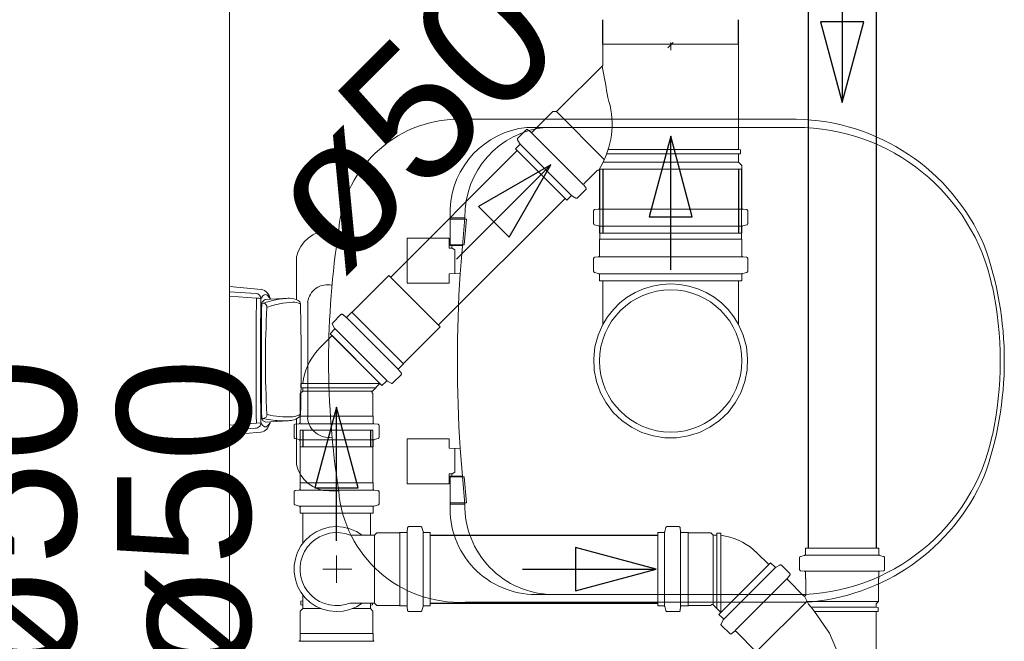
# Model space of a CAD drawing. Header units: millimetres. Extents: x 567 to 934, y -1 to 364.
# Tile 49 of 256: x 613.131 to 614.605, y 45.749 to 46.68. Entities that reach past the tile are written whole.
import ezdxf

# ---------------------------------------------------------------- set-up
doc = ezdxf.new("R2010")
doc.units = ezdxf.units.MM
doc.header["$MEASUREMENT"] = 0
doc.linetypes.add('NULL', pattern=[0])
doc.layers.add('ARQ FINA', color=8, linetype='Continuous')
for name, color, linetype, lineweight in [('CV-Condutos', 14, 'Continuous', 25), ('CV-Sentido conduto', 14, 'Continuous', 30), ('Simbolos', 14, 'Continuous', 20), ('Simbolos_int', 14, 'Continuous', 15), ('TQ-Condutos', 14, 'Continuous', 25), ('TQ-Sentido conduto', 14, 'Continuous', 30), ('TQ-Textos conduto', 7, 'Continuous', 9)]:
    doc.layers.add(name, color=color, linetype=linetype, lineweight=lineweight)
doc.styles.add('Arial', font='arial.ttf')

msp = doc.modelspace()

# ---------------------------------------------------------------- linework, layer by layer
at = {"layer": 'ARQ FINA', "lineweight": 5}
for p, q in [((613.4456, 45.249), (613.4456, 47.149)), ((614.2934, 46.5305), (613.7981, 46.5305)), ((613.8901, 46.5183), (614.2931, 46.5183)), ((613.7755, 46.3413), (613.7755, 46.3963)), ((613.7976, 46.383), (613.7755, 46.383)), ((613.8002, 46.3811), (613.7755, 46.3811)), ((613.7976, 46.383), (613.7905, 46.2993)), ((613.7968, 46.3423), (613.8002, 46.3811)), ((613.6088, 46.3638), (613.5944, 46.3638)), ((613.7112, 46.2852), (613.7112, 46.3526)), ((613.7112, 46.3526), (613.7742, 46.3526)), ((613.7742, 46.3526), (613.7742, 46.3376)), ((613.7937, 46.3423), (613.7755, 46.3423)), ((613.7782, 46.3413), (613.7755, 46.3413)), ((613.794, 46.3413), (613.7769, 46.3413)), ((613.7782, 46.3376), (613.7782, 46.3413)), ((613.7937, 46.3423), (613.7968, 46.3423)), ((613.7742, 46.3376), (613.7782, 46.3376)), ((613.7784, 46.3375), (613.7824, 46.3351)), ((613.7824, 46.3351), (613.7824, 46.2993)), ((613.5456, 46.3244), (613.5456, 46.2603)), ((613.7905, 46.2994), (613.7742, 46.2993)), ((613.7742, 46.2993), (613.7742, 46.2852)), ((613.7742, 46.2852), (613.7112, 46.2852)), ((613.4456, 46.28), (613.4928, 46.2759)), ((613.4456, 46.2724), (613.4852, 46.2698)), ((613.4856, 46.2629), (613.4456, 46.2655)), ((613.4935, 46.2549), (613.4958, 46.255)), ((613.5067, 46.2611), (613.499, 46.2607)), ((613.5065, 46.2611), (613.5348, 46.2626)), ((613.5624, 46.0831), (613.5624, 46.2566)), ((613.4456, 46.0726), (613.4925, 46.0761)), ((613.4964, 46.0826), (613.4935, 46.0825)), ((613.5067, 46.0777), (613.4996, 46.0773)), ((613.5338, 46.0792), (613.5065, 46.0777)), ((613.5456, 46.0822), (613.5456, 46.0136)), ((613.4456, 46.0657), (613.4844, 46.0682)), ((613.4923, 46.0621), (613.4456, 46.0581)), ((613.7112, 45.9848), (613.7112, 46.0522)), ((613.7112, 46.0522), (613.7742, 46.0522)), ((613.7742, 46.0522), (613.7742, 46.038)), ((613.7742, 46.038), (613.7905, 46.0379)), ((613.7824, 46.0022), (613.7824, 46.038)), ((613.7976, 45.9543), (613.7905, 46.0379)), ((613.7785, 45.9999), (613.7824, 46.0022)), ((613.7782, 45.9998), (613.7742, 45.9998)), ((613.7742, 45.9998), (613.7742, 45.9848)), ((613.7755, 45.9532), (613.7755, 45.9961)), ((613.7755, 45.9961), (613.7782, 45.9961)), ((613.7937, 45.9951), (613.7755, 45.9951)), ((613.794, 45.9961), (613.778, 45.9961)), ((613.7782, 45.9961), (613.7782, 45.9998)), ((613.7937, 45.9951), (613.7968, 45.9951)), ((613.7968, 45.9951), (613.8002, 45.9563)), ((613.5944, 45.9743), (613.6088, 45.9743)), ((613.7742, 45.9848), (613.7112, 45.9848)), ((613.8002, 45.9563), (613.7755, 45.9563)), ((613.7976, 45.9543), (613.7755, 45.9543)), ((614.2931, 45.819), (613.9038, 45.819)), ((613.7981, 45.8076), (614.3065, 45.8076))]:
    msp.add_line(p, q, dxfattribs=at)
for centre, radius, start, end in [((613.7896, 46.3493), 0.1814, 87.3289, 175.4131), ((613.9038, 46.3906), 0.1284, 96.0994, 177.4413), ((613.9307, 46.3857), 0.1331, 95.2693, 181.1664), ((614.2931, 46.2179), 0.3004, 12, 90), ((614.2879, 46.2182), 0.3124, 23.5162, 88.9974), ((613.5944, 46.3138), 0.05, 90, 167.7053), ((614.8569, 46.169), 1.2632, 171.1306, 188.8694), ((614.0947, 46.169), 0.5102, 340.0784, 19.9216), ((615.827, 46.1686), 2.0406, 176.3241, 183.6703), ((613.592, 46.253), 0.0299, 76.8896, 173.1104), ((613.4843, 46.2617), 0.00818, 1.8602, 83.7517), ((613.4898, 46.2609), 0.0154, 41.0752, 78.7855), ((613.4993, 46.2641), 0.00408, 49.0114, 130.9886), ((613.4793, 46.2517), 0.0293, 26.9248, 41.0752), ((614.0616, 46.1687), 0.5371, 348, 12), ((623.6698, 46.1687), 10.1846, 179.47044, 180.52389), ((613.4859, 46.2388), 0.024, 74.1834, 90.6728), ((619.2258, 46.1698), 5.7341, 179.07935, 180.93623), ((613.5085, 46.2534), 0.0182, 130.9886, 151.9845), ((621.8301, 46.1687), 8.337, 179.40781, 180.59251), ((613.5047, 46.2499), 0.0123, 117.7565, 155.8472), ((613.5465, 46.1064), 0.1571, 101.6558, 108.8284), ((613.4954, 46.249), 0.00608, 0.4328, 86.2904), ((613.5468, 46.1212), 0.1356, 101.2253, 109.611), ((613.4905, 46.254), 0.0174, 24.1043, 49.0114), ((613.4968, 46.2606), 0.00966, 3.0829, 26.9248), ((613.5392, 46.1414), 0.1213, 91.8808, 101.6558), ((613.5466, 46.1219), 0.1349, 92.7747, 101.2253), ((613.5344, 46.2318), 0.0308, 63.157, 89.1856), ((613.5412, 46.234), 0.0226, 62.6002, 92.7747), ((613.5456, 46.254), 0.00601, 1.3732, 63.157), ((609.9853, 46.1686), 3.5673, 358.7212, 1.3732), ((615.0454, 46.169), 1.5462, 177.0381, 182.9778), ((613.4847, 46.076), 0.00782, 267.7493, 0.9362), ((613.5085, 46.0847), 0.0182, 208.1844, 229.0114), ((613.5216, 46.1004), 0.0333, 212.4839, 219.6215), ((613.4998, 46.0824), 0.00506, 219.6215, 266.9463), ((613.4953, 46.0888), 0.00624, 281.0044, 358.9956), ((613.5242, 46.1925), 0.1133, 255.8134, 263.2723), ((613.5322, 46.2144), 0.1294, 256.1701, 273.4937), ((613.4905, 46.0841), 0.0174, 310.9886, 338.2947), ((613.5001, 46.077), 0.00641, 336.2591, 6.3027), ((613.5272, 46.2176), 0.1386, 263.2723, 272.7277), ((613.5319, 46.1131), 0.0339, 273.0989, 283.3835), ((613.5334, 46.1067), 0.0274, 283.3835, 305.4412), ((613.5387, 46.1082), 0.023, 273.4937, 304.5063), ((613.5461, 46.089), 0.00564, 305.4412, 0.4655), ((613.5939, 46.0859), 0.0317, 184.9444, 279.0556), ((613.4911, 46.0752), 0.0131, 274.9119, 320.0973), ((613.4993, 46.0741), 0.00408, 229.0114, 310.9886), ((613.4772, 46.0871), 0.0314, 319.7409, 336.2591), ((614.2931, 46.1195), 0.3004, 270, 348), ((613.5944, 46.0243), 0.05, 192.2947, 270), ((614.2867, 46.1209), 0.314, 273.6172, 336.3827), ((613.7896, 45.9888), 0.1814, 184.5869, 272.6711), ((613.9038, 45.9475), 0.1284, 177.4413, 270), ((613.9307, 45.9522), 0.1331, 179.0349, 269.0913)]:
    msp.add_arc(centre, radius, start, end, dxfattribs=at)
at = {"layer": 'CV-Condutos'}
for p, q in [((614.3115, 47.2889), (614.3115, 45.8883)), ((614.4129, 47.2889), (614.4129, 45.8883)), ((613.7456, 45.9078), (614.0862, 45.9078)), ((613.7456, 45.8064), (614.0862, 45.8064))]:
    msp.add_line(p, q, dxfattribs=at)
at = {"layer": 'CV-Sentido conduto'}
for p, q in [((614.3945, 46.6763), (614.3298, 46.6763)), ((614.3298, 46.6763), (614.3622, 46.5556)), ((614.3622, 46.5556), (614.3945, 46.6763)), ((614.0839, 45.8571), (613.9631, 45.8895)), ((613.9631, 45.8895), (613.9631, 45.8248)), ((613.9631, 45.8248), (614.0839, 45.8571))]:
    msp.add_line(p, q, dxfattribs=at)
for points in [[(614.3622, 46.7556), (614.3622, 46.5556)], [(613.8839, 45.8571), (614.0839, 45.8571)]]:
    msp.add_lwpolyline(points, dxfattribs=at)
at = {"layer": 'Simbolos'}
for p, q in [((614.004, 46.6112), (614.004, 46.643)), ((614.2072, 46.643), (614.004, 46.643)), ((614.1012, 46.6372), (614.1092, 46.6452)), ((614.1056, 46.634), (614.1056, 46.6452)), ((614.2072, 46.4851), (614.2072, 46.643)), ((613.9348, 46.542), (614.004, 46.6112)), ((613.8987, 46.5116), (613.9291, 46.542)), ((613.9291, 46.542), (613.9348, 46.542)), ((613.8769, 46.5023), (613.8893, 46.5147)), ((613.892, 46.5149), (613.896, 46.5115)), ((613.8732, 46.486), (613.8793, 46.4922)), ((613.8766, 46.4999), (613.8796, 46.4946)), ((613.95, 46.4092), (613.8732, 46.486)), ((614.2072, 46.4851), (614.2102, 46.4849)), ((614.2072, 46.4787), (614.2102, 46.479)), ((614.2072, 46.4663), (614.2072, 46.4787)), ((614.2102, 46.479), (614.2102, 46.4849)), ((614.2121, 46.4614), (614.2072, 46.4663)), ((614.2121, 46.3978), (614.2121, 46.4614)), ((613.9761, 46.4342), (613.9957, 46.4538)), ((613.9991, 46.3978), (613.9991, 46.4524)), ((613.9996, 46.3511), (613.9996, 46.4557)), ((614.2116, 46.3511), (614.2116, 46.4557)), ((613.9793, 46.4275), (613.976, 46.4315)), ((613.95, 46.4092), (613.9562, 46.4153)), ((613.9639, 46.4126), (613.9586, 46.4156)), ((613.9663, 46.4129), (613.9787, 46.4253)), ((613.9903, 46.3744), (613.9903, 46.3933)), ((613.9921, 46.3953), (613.9973, 46.3958)), ((614.2191, 46.3953), (614.2139, 46.3958)), ((614.2209, 46.3744), (614.2209, 46.3933)), ((613.9918, 46.3725), (613.9976, 46.3709)), ((614.2194, 46.3725), (614.2136, 46.3709)), ((613.9991, 46.3601), (613.9991, 46.369)), ((614.2121, 46.3601), (613.9991, 46.3601)), ((614.2121, 46.3601), (614.2121, 46.369)), ((613.9991, 46.3506), (613.9996, 46.3511)), ((613.9991, 46.3264), (613.9991, 46.3506)), ((614.2121, 46.3506), (614.2116, 46.3511)), ((614.2121, 46.3264), (614.2121, 46.3506)), ((613.9903, 46.3031), (613.9903, 46.322)), ((613.9921, 46.324), (613.9973, 46.3244)), ((614.2191, 46.324), (614.2139, 46.3244)), ((614.2209, 46.3031), (614.2209, 46.322)), ((613.9918, 46.3011), (613.9976, 46.2996)), ((613.9991, 46.2887), (613.9991, 46.2976)), ((614.2121, 46.2887), (614.2121, 46.2976)), ((614.2194, 46.3011), (614.2136, 46.2996)), ((613.6288, 46.2416), (613.684, 46.2968)), ((614.2121, 46.2887), (613.9991, 46.2887)), ((614.004, 46.2233), (614.004, 46.2887)), ((614.2072, 46.2233), (614.2072, 46.2887)), ((613.5998, 46.2257), (613.6122, 46.2381)), ((613.6149, 46.2382), (613.6189, 46.2348)), ((613.6216, 46.235), (613.6282, 46.2416)), ((613.6282, 46.2416), (613.6288, 46.2416)), ((613.5995, 46.2233), (613.6025, 46.218)), ((613.5961, 46.2094), (613.6022, 46.2156)), ((613.6734, 46.132), (613.5961, 46.2094)), ((613.7056, 46.1648), (613.7608, 46.22)), ((613.5813, 46.189), (613.5989, 46.2066)), ((613.699, 46.1576), (613.7056, 46.1642)), ((613.7056, 46.1642), (613.7056, 46.1648)), ((613.7022, 46.1509), (613.6988, 46.1549)), ((613.5549, 46.1351), (613.5519, 46.1348)), ((613.5519, 46.129), (613.5519, 46.1348)), ((613.6592, 46.1235), (613.6706, 46.1349)), ((613.6734, 46.132), (613.6796, 46.1382)), ((613.6873, 46.1354), (613.682, 46.1385)), ((613.6897, 46.1358), (613.7021, 46.1482)), ((613.5513, 46.1199), (613.5549, 46.1235)), ((613.5549, 46.1287), (613.5519, 46.129)), ((613.5549, 46.1235), (613.5549, 46.1287)), ((613.6599, 46.1199), (613.6592, 46.1206)), ((613.5513, 46.0863), (613.5513, 46.1199)), ((613.6599, 46.0863), (613.6599, 46.1199)), ((613.5509, 46.0859), (613.5513, 46.0863)), ((613.5509, 46.0765), (613.5509, 46.0859)), ((613.6603, 46.0859), (613.6599, 46.0863)), ((613.6603, 46.0765), (613.6603, 46.0859)), ((613.542, 46.0546), (613.542, 46.0721)), ((613.5438, 46.0741), (613.5491, 46.0745)), ((613.5513, 45.9868), (613.5513, 46.0649)), ((613.6599, 45.9868), (613.6599, 46.0649)), ((613.6674, 46.0741), (613.6621, 46.0745)), ((613.6692, 46.0546), (613.6692, 46.0721)), ((613.5435, 46.0526), (613.5494, 46.051)), ((613.5509, 46.0404), (613.5509, 46.0491)), ((613.6603, 46.0404), (613.6603, 46.0491)), ((613.6677, 46.0526), (613.6618, 46.051)), ((613.5509, 46.0404), (613.6603, 46.0404)), ((613.5438, 45.9746), (613.5491, 45.9751)), ((613.5509, 45.9864), (613.5513, 45.9868)), ((613.5509, 45.9771), (613.5509, 45.9864)), ((613.6603, 45.9864), (613.6599, 45.9868)), ((613.6603, 45.9771), (613.6603, 45.9864)), ((613.6674, 45.9746), (613.6621, 45.9751)), ((613.542, 45.9551), (613.542, 45.9726)), ((613.6692, 45.9551), (613.6692, 45.9726)), ((613.5435, 45.9532), (613.5494, 45.9516)), ((613.5509, 45.9409), (613.5509, 45.9496)), ((613.6603, 45.9409), (613.6603, 45.9496)), ((613.6677, 45.9532), (613.6618, 45.9516)), ((613.6603, 45.9409), (613.5509, 45.9409)), ((613.5549, 45.8955), (613.5549, 45.9409)), ((613.6563, 45.9078), (613.6563, 45.9409)), ((613.7119, 45.9189), (613.7115, 45.9137)), ((613.7314, 45.9207), (613.7139, 45.9207)), ((613.7334, 45.9193), (613.735, 45.9133)), ((614.0984, 45.9193), (614.0968, 45.9133)), ((614.1003, 45.9207), (614.1178, 45.9207)), ((614.1198, 45.9189), (614.1203, 45.9137)), ((613.6625, 45.9078), (613.6261, 45.9078)), ((613.6661, 45.9114), (613.6625, 45.9078)), ((613.6997, 45.9114), (613.6661, 45.9114)), ((613.7001, 45.9118), (613.6997, 45.9114)), ((613.7095, 45.9118), (613.7001, 45.9118)), ((613.7456, 45.9118), (613.7369, 45.9118)), ((613.7456, 45.8024), (613.7456, 45.9118)), ((614.0862, 45.9118), (614.0862, 45.8024)), ((614.0862, 45.9118), (614.0949, 45.9118)), ((614.1223, 45.9118), (614.1317, 45.9118)), ((614.1317, 45.9118), (614.1321, 45.9114)), ((614.1321, 45.9114), (614.1657, 45.9114)), ((614.1657, 45.9114), (614.1693, 45.9078)), ((614.1693, 45.9078), (614.1745, 45.9078)), ((614.1745, 45.9078), (614.1747, 45.9108)), ((614.1747, 45.9108), (614.1806, 45.9108)), ((614.1809, 45.9078), (614.1806, 45.9108)), ((614.4169, 45.8883), (614.3075, 45.8883)), ((614.3075, 45.8883), (614.3075, 45.8796)), ((614.4169, 45.8883), (614.4169, 45.8796)), ((614.2347, 45.8815), (614.2523, 45.8639)), ((614.2986, 45.8742), (614.2986, 45.8567)), ((614.3, 45.8761), (614.306, 45.8777)), ((614.4169, 45.8781), (614.3075, 45.8781)), ((614.4243, 45.8761), (614.4183, 45.8777)), ((614.4258, 45.8742), (614.4258, 45.8567)), ((614.2552, 45.8667), (614.1778, 45.7893)), ((614.2624, 45.8595), (614.1851, 45.7821)), ((614.2552, 45.8667), (614.2613, 45.8605)), ((614.2691, 45.8633), (614.2637, 45.8602)), ((614.2715, 45.863), (614.2839, 45.8506)), ((614.2794, 45.8424), (614.2021, 45.7651)), ((614.284, 45.8479), (614.2806, 45.8438)), ((614.2807, 45.8411), (614.3044, 45.8174)), ((614.3004, 45.8547), (614.3056, 45.8542)), ((614.4169, 45.854), (614.3075, 45.854)), ((614.3075, 45.8522), (614.3075, 45.8429)), ((614.3075, 45.8429), (614.3079, 45.8425)), ((614.3079, 45.8425), (614.3079, 45.8188)), ((614.4169, 45.8429), (614.4165, 45.8425)), ((614.4165, 45.8425), (614.4165, 45.8089)), ((614.4169, 45.8522), (614.4169, 45.8429)), ((614.4239, 45.8547), (614.4187, 45.8542)), ((613.5549, 45.798), (613.5549, 45.8187)), ((613.5513, 45.7944), (613.5549, 45.798)), ((613.5549, 45.8096), (613.5519, 45.8094)), ((613.5519, 45.8035), (613.5519, 45.8094)), ((613.5549, 45.8032), (613.5519, 45.8035)), ((613.6625, 45.8064), (613.6261, 45.8064)), ((613.6563, 45.798), (613.6563, 45.8064)), ((613.6563, 45.8032), (613.6593, 45.8035)), ((613.6599, 45.7944), (613.6563, 45.798)), ((613.6593, 45.8035), (613.6593, 45.8064)), ((613.6661, 45.8028), (613.6625, 45.8064)), ((613.6997, 45.8028), (613.6661, 45.8028)), ((613.7001, 45.8024), (613.6997, 45.8028)), ((613.7095, 45.8024), (613.7001, 45.8024)), ((613.7119, 45.7954), (613.7115, 45.8006)), ((613.7334, 45.795), (613.735, 45.801)), ((613.7456, 45.8024), (613.7369, 45.8024)), ((614.0862, 45.8024), (614.0949, 45.8024)), ((614.0984, 45.795), (614.0968, 45.801)), ((614.1198, 45.7954), (614.1203, 45.8006)), ((614.1223, 45.8024), (614.1317, 45.8024)), ((614.1317, 45.8024), (614.1321, 45.8028)), ((614.1321, 45.8028), (614.1657, 45.8028)), ((614.1657, 45.8028), (614.1664, 45.8036)), ((614.1692, 45.8036), (614.1806, 45.7922)), ((614.2337, 45.7334), (614.3097, 45.8093)), ((614.3099, 45.8089), (614.4165, 45.8089)), ((614.4129, 45.8001), (614.3156, 45.8001)), ((614.3156, 45.8001), (614.3206, 45.7937)), ((614.4165, 45.8089), (614.4129, 45.8053)), ((614.4129, 45.8053), (614.4129, 45.8001)), ((614.4129, 45.8001), (614.4159, 45.7998)), ((614.4159, 45.7998), (614.4159, 45.7939)), ((613.5513, 45.7608), (613.5513, 45.7944)), ((613.6599, 45.7608), (613.6599, 45.7944)), ((613.7314, 45.7935), (613.7139, 45.7935)), ((614.1003, 45.7935), (614.1178, 45.7935)), ((614.1778, 45.7893), (614.184, 45.7832)), ((614.4129, 45.7937), (614.3206, 45.7937)), ((614.4129, 45.7937), (614.4159, 45.7939)), ((614.4129, 45.7937), (614.4129, 45.6473)), ((614.1812, 45.7754), (614.1843, 45.7808)), ((614.1815, 45.773), (614.1939, 45.7606)), ((613.5509, 45.7604), (613.5513, 45.7608)), ((613.5509, 45.7511), (613.5509, 45.7604)), ((613.6603, 45.7604), (613.6599, 45.7608)), ((613.6603, 45.7511), (613.6603, 45.7604)), ((614.1966, 45.7605), (614.2007, 45.7639)), ((614.2034, 45.7638), (614.2337, 45.7334))]:
    msp.add_line(p, q, dxfattribs=at)
for points in [[(614.0031, 46.6095), (614.0033, 46.6097), (614.0035, 46.6098), (614.0036, 46.61), (614.0037, 46.6102), (614.0038, 46.6104), (614.0039, 46.6106), (614.004, 46.6108), (614.004, 46.611), (614.004, 46.6112)], [(614.0115, 46.5632), (614.0107, 46.5684), (614.0098, 46.5735), (614.009, 46.5787), (614.0081, 46.5839), (614.0071, 46.589), (614.0062, 46.5941), (614.0052, 46.5993), (614.0042, 46.6044), (614.0031, 46.6095)], [(614.0171, 46.5067), (614.0177, 46.5131), (614.0179, 46.5194), (614.0179, 46.5258), (614.0176, 46.5321), (614.0169, 46.5384), (614.016, 46.5447), (614.0148, 46.551), (614.0133, 46.5571), (614.0115, 46.5632)], [(613.892, 46.5148), (613.8917, 46.515), (613.8914, 46.5152), (613.8911, 46.5153), (613.8908, 46.5153), (613.8905, 46.5153), (613.8901, 46.5152), (613.8898, 46.5151), (613.8895, 46.5149), (613.8893, 46.5147)], [(613.896, 46.5115), (613.8963, 46.5113), (613.8966, 46.5111), (613.8969, 46.511), (613.8972, 46.511), (613.8976, 46.511), (613.8979, 46.5111), (613.8982, 46.5112), (613.8985, 46.5114), (613.8987, 46.5116)], [(613.998, 46.4542), (614.0011, 46.4596), (614.0039, 46.4652), (614.0065, 46.4709), (614.0089, 46.4767), (614.011, 46.4825), (614.0129, 46.4885), (614.0146, 46.4945), (614.016, 46.5006), (614.0171, 46.5067)], [(613.8769, 46.5023), (613.8767, 46.5021), (613.8765, 46.5019), (613.8764, 46.5016), (613.8764, 46.5013), (613.8763, 46.501), (613.8763, 46.5007), (613.8764, 46.5005), (613.8765, 46.5002), (613.8766, 46.4999)], [(613.8793, 46.4922), (613.8795, 46.4924), (613.8797, 46.4926), (613.8798, 46.4929), (613.8799, 46.4932), (613.8799, 46.4935), (613.8799, 46.4938), (613.8799, 46.4941), (613.8798, 46.4943), (613.8797, 46.4946)], [(613.9991, 46.4524), (613.9991, 46.4527), (613.999, 46.4529), (613.999, 46.4532), (613.9988, 46.4534), (613.9987, 46.4536), (613.9985, 46.4538), (613.9983, 46.454), (613.9981, 46.4541), (613.9979, 46.4543), (613.9976, 46.4543), (613.9974, 46.4544), (613.9971, 46.4544), (613.9968, 46.4544), (613.9966, 46.4543), (613.9963, 46.4543), (613.9961, 46.4541), (613.9959, 46.454), (613.9957, 46.4538)], [(613.9761, 46.4342), (613.9759, 46.434), (613.9757, 46.4337), (613.9756, 46.4334), (613.9755, 46.4331), (613.9755, 46.4327), (613.9756, 46.4324), (613.9756, 46.4321), (613.9758, 46.4318), (613.976, 46.4315)], [(613.9586, 46.4156), (613.9583, 46.4158), (613.9581, 46.4159), (613.9578, 46.4159), (613.9575, 46.4159), (613.9572, 46.4159), (613.9569, 46.4158), (613.9567, 46.4157), (613.9564, 46.4155), (613.9562, 46.4153)], [(613.9787, 46.4253), (613.979, 46.4255), (613.9791, 46.4258), (613.9792, 46.4261), (613.9793, 46.4264), (613.9793, 46.4268), (613.9793, 46.4271), (613.9792, 46.4274), (613.9791, 46.4277), (613.9789, 46.428)], [(613.9639, 46.4126), (613.9642, 46.4124), (613.9645, 46.4123), (613.9648, 46.4123), (613.965, 46.4123), (613.9653, 46.4123), (613.9656, 46.4124), (613.9659, 46.4125), (613.9661, 46.4127), (613.9663, 46.4129)], [(613.9921, 46.3953), (613.9918, 46.3953), (613.9915, 46.3952), (613.9912, 46.395), (613.991, 46.3948), (613.9907, 46.3946), (613.9905, 46.3943), (613.9904, 46.394), (613.9903, 46.3937), (613.9903, 46.3933)], [(613.9973, 46.3958), (613.9976, 46.3958), (613.9979, 46.3959), (613.9982, 46.3961), (613.9985, 46.3963), (613.9987, 46.3965), (613.9989, 46.3968), (613.999, 46.3971), (613.9991, 46.3974), (613.9991, 46.3978)], [(614.2121, 46.3978), (614.2121, 46.3974), (614.2122, 46.3971), (614.2123, 46.3968), (614.2125, 46.3965), (614.2128, 46.3963), (614.213, 46.3961), (614.2133, 46.3959), (614.2136, 46.3958), (614.2139, 46.3958)], [(614.2209, 46.3933), (614.2209, 46.3937), (614.2208, 46.394), (614.2207, 46.3943), (614.2205, 46.3946), (614.2203, 46.3948), (614.22, 46.395), (614.2197, 46.3952), (614.2194, 46.3953), (614.2191, 46.3953)], [(613.9903, 46.3744), (613.9903, 46.3741), (613.9904, 46.3738), (613.9905, 46.3736), (613.9906, 46.3733), (613.9908, 46.3731), (613.991, 46.3729), (613.9913, 46.3727), (613.9915, 46.3726), (613.9918, 46.3725)], [(613.9991, 46.369), (613.9991, 46.3693), (613.999, 46.3696), (613.9989, 46.3698), (613.9988, 46.3701), (613.9986, 46.3703), (613.9984, 46.3705), (613.9982, 46.3707), (613.9979, 46.3708), (613.9976, 46.3709)], [(614.2136, 46.3709), (614.2133, 46.3708), (614.2131, 46.3707), (614.2128, 46.3705), (614.2126, 46.3703), (614.2124, 46.3701), (614.2123, 46.3698), (614.2122, 46.3696), (614.2121, 46.3693), (614.2121, 46.369)], [(614.2194, 46.3725), (614.2197, 46.3726), (614.22, 46.3727), (614.2202, 46.3729), (614.2204, 46.3731), (614.2206, 46.3733), (614.2207, 46.3736), (614.2208, 46.3738), (614.2209, 46.3741), (614.2209, 46.3744)], [(613.9973, 46.3244), (613.9976, 46.3245), (613.9979, 46.3246), (613.9982, 46.3247), (613.9985, 46.3249), (613.9987, 46.3252), (613.9989, 46.3254), (613.999, 46.3257), (613.9991, 46.3261), (613.9991, 46.3264)], [(614.2121, 46.3264), (614.2121, 46.3261), (614.2122, 46.3257), (614.2123, 46.3254), (614.2125, 46.3252), (614.2128, 46.3249), (614.213, 46.3247), (614.2133, 46.3246), (614.2136, 46.3245), (614.2139, 46.3244)], [(613.9921, 46.3239), (613.9918, 46.3239), (613.9915, 46.3238), (613.9912, 46.3236), (613.991, 46.3234), (613.9907, 46.3232), (613.9905, 46.3229), (613.9904, 46.3226), (613.9903, 46.3223), (613.9903, 46.322)], [(614.2209, 46.322), (614.2209, 46.3223), (614.2208, 46.3226), (614.2207, 46.3229), (614.2205, 46.3232), (614.2203, 46.3234), (614.22, 46.3236), (614.2197, 46.3238), (614.2194, 46.3239), (614.2191, 46.3239)], [(613.9903, 46.3031), (613.9903, 46.3028), (613.9904, 46.3025), (613.9905, 46.3022), (613.9906, 46.302), (613.9908, 46.3017), (613.991, 46.3015), (613.9913, 46.3014), (613.9915, 46.3012), (613.9918, 46.3011)], [(613.9991, 46.2976), (613.9991, 46.2979), (613.999, 46.2982), (613.9989, 46.2985), (613.9988, 46.2987), (613.9986, 46.2989), (613.9984, 46.2991), (613.9982, 46.2993), (613.9979, 46.2995), (613.9976, 46.2995)], [(614.2136, 46.2995), (614.2133, 46.2995), (614.2131, 46.2993), (614.2128, 46.2991), (614.2126, 46.2989), (614.2124, 46.2987), (614.2123, 46.2985), (614.2122, 46.2982), (614.2121, 46.2979), (614.2121, 46.2976)], [(614.2194, 46.3011), (614.2197, 46.3012), (614.22, 46.3014), (614.2202, 46.3015), (614.2204, 46.3017), (614.2206, 46.302), (614.2207, 46.3022), (614.2208, 46.3025), (614.2209, 46.3028), (614.2209, 46.3031)], [(614.2072, 46.2232), (614.2, 46.235), (614.1914, 46.2458), (614.1815, 46.2555), (614.1706, 46.264), (614.1588, 46.271), (614.1462, 46.2767), (614.133, 46.2807), (614.1194, 46.2832), (614.1056, 46.284), (614.0918, 46.2832), (614.0782, 46.2807), (614.0651, 46.2767), (614.0524, 46.271), (614.0406, 46.264), (614.0297, 46.2555), (614.0199, 46.2458), (614.0113, 46.235), (614.004, 46.2232)], [(613.6149, 46.2382), (613.6146, 46.2384), (613.6143, 46.2385), (613.614, 46.2386), (613.6137, 46.2387), (613.6133, 46.2387), (613.613, 46.2386), (613.6127, 46.2385), (613.6124, 46.2383), (613.6122, 46.2381)], [(613.5998, 46.2257), (613.5996, 46.2255), (613.5994, 46.2252), (613.5993, 46.225), (613.5992, 46.2247), (613.5992, 46.2244), (613.5992, 46.2241), (613.5992, 46.2238), (613.5993, 46.2236), (613.5995, 46.2233)], [(613.6189, 46.2348), (613.6192, 46.2346), (613.6195, 46.2345), (613.6198, 46.2344), (613.6201, 46.2344), (613.6205, 46.2344), (613.6208, 46.2345), (613.6211, 46.2346), (613.6214, 46.2347), (613.6216, 46.235)], [(614.004, 46.2232), (613.9969, 46.2071), (613.9923, 46.1901), (613.9904, 46.1726), (613.9911, 46.1551), (613.9945, 46.1378), (614.0005, 46.1212), (614.009, 46.1058), (614.0197, 46.0918), (614.0324, 46.0796), (614.0468, 46.0695), (614.0626, 46.0617), (614.0794, 46.0565), (614.0968, 46.0538), (614.1144, 46.0538), (614.1318, 46.0565), (614.1486, 46.0617), (614.1644, 46.0695), (614.1788, 46.0796), (614.1915, 46.0918), (614.2022, 46.1058), (614.2107, 46.1212), (614.2167, 46.1378), (614.2201, 46.1551), (614.2208, 46.1726), (614.2189, 46.1901), (614.2143, 46.2071), (614.2072, 46.2232)], [(613.6022, 46.2156), (613.6024, 46.2158), (613.6026, 46.216), (613.6027, 46.2163), (613.6028, 46.2166), (613.6028, 46.2169), (613.6028, 46.2171), (613.6027, 46.2174), (613.6027, 46.2177), (613.6025, 46.218)], [(613.5813, 46.189), (613.5767, 46.184), (613.5725, 46.1787), (613.5687, 46.1731), (613.5653, 46.1672), (613.5623, 46.1611), (613.5597, 46.1548), (613.5577, 46.1484), (613.556, 46.1418), (613.5549, 46.1351)], [(613.699, 46.1576), (613.6988, 46.1573), (613.6986, 46.1571), (613.6985, 46.1568), (613.6984, 46.1564), (613.6984, 46.1561), (613.6984, 46.1558), (613.6985, 46.1555), (613.6987, 46.1552), (613.6989, 46.1549)], [(613.7021, 46.1482), (613.7023, 46.1484), (613.7025, 46.1487), (613.7026, 46.149), (613.7027, 46.1493), (613.7027, 46.1496), (613.7027, 46.15), (613.7026, 46.1503), (613.7024, 46.1506), (613.7022, 46.1509)], [(613.682, 46.1385), (613.6817, 46.1386), (613.6814, 46.1387), (613.6812, 46.1388), (613.6809, 46.1388), (613.6806, 46.1387), (613.6803, 46.1387), (613.68, 46.1385), (613.6798, 46.1384), (613.6796, 46.1382)], [(613.6873, 46.1354), (613.6876, 46.1353), (613.6878, 46.1352), (613.6881, 46.1352), (613.6884, 46.1352), (613.6887, 46.1352), (613.689, 46.1353), (613.6893, 46.1354), (613.6895, 46.1356), (613.6897, 46.1358)], [(613.6592, 46.1234), (613.659, 46.1232), (613.6588, 46.1229), (613.6587, 46.1226), (613.6586, 46.1222), (613.6586, 46.1219), (613.6587, 46.1215), (613.6588, 46.1212), (613.659, 46.1209), (613.6592, 46.1206)], [(613.5491, 46.0745), (613.5494, 46.0746), (613.5497, 46.0747), (613.55, 46.0749), (613.5503, 46.0751), (613.5505, 46.0753), (613.5507, 46.0756), (613.5508, 46.0759), (613.5509, 46.0762), (613.5509, 46.0765)], [(613.6603, 46.0765), (613.6603, 46.0762), (613.6604, 46.0759), (613.6605, 46.0756), (613.6607, 46.0753), (613.661, 46.0751), (613.6612, 46.0749), (613.6615, 46.0747), (613.6618, 46.0746), (613.6621, 46.0745)], [(613.5438, 46.0741), (613.5435, 46.074), (613.5432, 46.0739), (613.5429, 46.0737), (613.5427, 46.0735), (613.5424, 46.0733), (613.5422, 46.073), (613.5421, 46.0727), (613.542, 46.0724), (613.542, 46.0721)], [(613.6692, 46.0721), (613.6692, 46.0724), (613.6691, 46.0727), (613.669, 46.073), (613.6688, 46.0733), (613.6686, 46.0735), (613.6683, 46.0737), (613.668, 46.0739), (613.6677, 46.074), (613.6674, 46.0741)], [(613.542, 46.0546), (613.542, 46.0543), (613.5421, 46.054), (613.5422, 46.0537), (613.5423, 46.0535), (613.5425, 46.0532), (613.5427, 46.053), (613.543, 46.0529), (613.5432, 46.0527), (613.5435, 46.0526)], [(613.5509, 46.0491), (613.5509, 46.0494), (613.5508, 46.0497), (613.5507, 46.0499), (613.5506, 46.0502), (613.5504, 46.0504), (613.5502, 46.0506), (613.55, 46.0508), (613.5497, 46.0509), (613.5494, 46.051)], [(613.6618, 46.051), (613.6615, 46.0509), (613.6613, 46.0508), (613.661, 46.0506), (613.6608, 46.0504), (613.6606, 46.0502), (613.6605, 46.0499), (613.6604, 46.0497), (613.6603, 46.0494), (613.6603, 46.0491)], [(613.6677, 46.0526), (613.668, 46.0527), (613.6683, 46.0529), (613.6685, 46.053), (613.6687, 46.0532), (613.6689, 46.0535), (613.669, 46.0537), (613.6691, 46.054), (613.6692, 46.0543), (613.6692, 46.0546)], [(613.5438, 45.9746), (613.5435, 45.9746), (613.5432, 45.9745), (613.5429, 45.9743), (613.5427, 45.9741), (613.5424, 45.9739), (613.5422, 45.9736), (613.5421, 45.9733), (613.542, 45.973), (613.542, 45.9726)], [(613.5491, 45.9751), (613.5494, 45.9751), (613.5497, 45.9753), (613.55, 45.9754), (613.5503, 45.9756), (613.5505, 45.9759), (613.5507, 45.9761), (613.5508, 45.9764), (613.5509, 45.9768), (613.5509, 45.9771)], [(613.6603, 45.9771), (613.6603, 45.9768), (613.6604, 45.9764), (613.6605, 45.9761), (613.6607, 45.9759), (613.661, 45.9756), (613.6612, 45.9754), (613.6615, 45.9753), (613.6618, 45.9751), (613.6621, 45.9751)], [(613.6692, 45.9726), (613.6692, 45.973), (613.6691, 45.9733), (613.669, 45.9736), (613.6688, 45.9739), (613.6686, 45.9741), (613.6683, 45.9743), (613.668, 45.9745), (613.6677, 45.9746), (613.6674, 45.9746)], [(613.542, 45.9551), (613.542, 45.9548), (613.5421, 45.9545), (613.5422, 45.9543), (613.5423, 45.954), (613.5425, 45.9538), (613.5427, 45.9536), (613.543, 45.9534), (613.5432, 45.9533), (613.5435, 45.9532)], [(613.5509, 45.9496), (613.5509, 45.9499), (613.5508, 45.9502), (613.5507, 45.9505), (613.5506, 45.9507), (613.5504, 45.951), (613.5502, 45.9512), (613.55, 45.9513), (613.5497, 45.9515), (613.5494, 45.9516)], [(613.6618, 45.9516), (613.6615, 45.9515), (613.6613, 45.9513), (613.661, 45.9512), (613.6608, 45.951), (613.6606, 45.9507), (613.6605, 45.9505), (613.6604, 45.9502), (613.6603, 45.9499), (613.6603, 45.9496)], [(613.6677, 45.9532), (613.668, 45.9533), (613.6683, 45.9534), (613.6685, 45.9536), (613.6687, 45.9538), (613.6689, 45.954), (613.669, 45.9543), (613.6691, 45.9545), (613.6692, 45.9548), (613.6692, 45.9551)], [(613.7139, 45.9207), (613.7136, 45.9207), (613.7133, 45.9206), (613.713, 45.9205), (613.7127, 45.9203), (613.7125, 45.9201), (613.7123, 45.9198), (613.7121, 45.9196), (613.712, 45.9192), (613.7119, 45.9189)], [(613.7334, 45.9193), (613.7333, 45.9195), (613.7332, 45.9198), (613.733, 45.92), (613.7328, 45.9202), (613.7325, 45.9204), (613.7323, 45.9206), (613.732, 45.9207), (613.7317, 45.9207), (613.7314, 45.9207)], [(614.1003, 45.9207), (614.1, 45.9207), (614.0997, 45.9207), (614.0995, 45.9206), (614.0992, 45.9204), (614.099, 45.9202), (614.0988, 45.92), (614.0986, 45.9198), (614.0985, 45.9195), (614.0984, 45.9193)], [(614.1198, 45.9189), (614.1198, 45.9192), (614.1197, 45.9196), (614.1195, 45.9198), (614.1193, 45.9201), (614.1191, 45.9203), (614.1188, 45.9205), (614.1185, 45.9206), (614.1182, 45.9207), (614.1178, 45.9207)], [(613.6261, 45.9078), (613.6186, 45.9103), (613.6108, 45.9116), (613.6029, 45.9118), (613.595, 45.9108), (613.5874, 45.9087), (613.5801, 45.9056), (613.5734, 45.9014), (613.5674, 45.8963), (613.5621, 45.8903), (613.5578, 45.8837), (613.5545, 45.8765), (613.5522, 45.8689), (613.5511, 45.8611), (613.5511, 45.8532), (613.5522, 45.8454), (613.5545, 45.8378), (613.5578, 45.8306), (613.5621, 45.824), (613.5674, 45.818), (613.5734, 45.8129), (613.5801, 45.8087), (613.5874, 45.8056), (613.595, 45.8035), (613.6029, 45.8025), (613.6108, 45.8027), (613.6186, 45.804), (613.6261, 45.8064)], [(613.7095, 45.9118), (613.7098, 45.9119), (613.7101, 45.912), (613.7104, 45.9121), (613.7107, 45.9123), (613.7109, 45.9125), (613.7111, 45.9127), (613.7113, 45.913), (613.7114, 45.9133), (613.7115, 45.9137)], [(613.735, 45.9133), (613.7351, 45.9131), (613.7352, 45.9128), (613.7354, 45.9126), (613.7356, 45.9124), (613.7358, 45.9122), (613.7361, 45.912), (613.7363, 45.9119), (613.7366, 45.9119), (613.7369, 45.9118)], [(614.0949, 45.9118), (614.0952, 45.9119), (614.0954, 45.9119), (614.0957, 45.912), (614.096, 45.9122), (614.0962, 45.9124), (614.0964, 45.9126), (614.0966, 45.9128), (614.0967, 45.9131), (614.0968, 45.9133)], [(614.1203, 45.9137), (614.1204, 45.9133), (614.1205, 45.913), (614.1206, 45.9127), (614.1208, 45.9125), (614.1211, 45.9123), (614.1214, 45.9121), (614.1217, 45.912), (614.122, 45.9119), (614.1223, 45.9118)], [(614.2347, 45.8815), (614.2297, 45.8861), (614.2244, 45.8903), (614.2188, 45.8941), (614.213, 45.8975), (614.2069, 45.9005), (614.2006, 45.903), (614.1941, 45.9051), (614.1875, 45.9067), (614.1809, 45.9079)], [(614.3, 45.8761), (614.2998, 45.876), (614.2995, 45.8759), (614.2993, 45.8757), (614.2991, 45.8755), (614.2989, 45.8753), (614.2987, 45.875), (614.2986, 45.8748), (614.2986, 45.8745), (614.2986, 45.8742)], [(614.306, 45.8777), (614.3062, 45.8778), (614.3065, 45.8779), (614.3067, 45.8781), (614.3069, 45.8783), (614.3071, 45.8785), (614.3073, 45.8788), (614.3074, 45.8791), (614.3074, 45.8794), (614.3075, 45.8796)], [(614.4169, 45.8796), (614.4169, 45.8794), (614.4169, 45.8791), (614.417, 45.8788), (614.4172, 45.8785), (614.4174, 45.8783), (614.4176, 45.8781), (614.4178, 45.8779), (614.4181, 45.8778), (614.4183, 45.8777)], [(614.4258, 45.8742), (614.4257, 45.8745), (614.4257, 45.8748), (614.4256, 45.875), (614.4254, 45.8753), (614.4252, 45.8755), (614.425, 45.8757), (614.4248, 45.8759), (614.4245, 45.876), (614.4243, 45.8761)], [(614.2613, 45.8605), (614.2615, 45.8603), (614.2618, 45.8602), (614.262, 45.8601), (614.2623, 45.86), (614.2626, 45.8599), (614.2629, 45.86), (614.2632, 45.86), (614.2635, 45.8601), (614.2637, 45.8602)], [(614.2715, 45.863), (614.2712, 45.8632), (614.271, 45.8633), (614.2707, 45.8634), (614.2705, 45.8635), (614.2702, 45.8636), (614.2699, 45.8636), (614.2696, 45.8635), (614.2693, 45.8634), (614.2691, 45.8633)], [(614.2986, 45.8567), (614.2986, 45.8563), (614.2987, 45.856), (614.2988, 45.8557), (614.299, 45.8554), (614.2992, 45.8552), (614.2995, 45.855), (614.2997, 45.8548), (614.3001, 45.8547), (614.3004, 45.8547)], [(614.4239, 45.8547), (614.4243, 45.8547), (614.4246, 45.8548), (614.4249, 45.855), (614.4251, 45.8552), (614.4253, 45.8554), (614.4255, 45.8557), (614.4256, 45.856), (614.4257, 45.8563), (614.4258, 45.8567)], [(614.2806, 45.8439), (614.2804, 45.8436), (614.2803, 45.8433), (614.2802, 45.843), (614.2801, 45.8426), (614.2801, 45.8423), (614.2802, 45.842), (614.2803, 45.8417), (614.2805, 45.8414), (614.2807, 45.8412)], [(614.284, 45.8479), (614.2842, 45.8481), (614.2843, 45.8484), (614.2844, 45.8488), (614.2845, 45.8491), (614.2844, 45.8494), (614.2844, 45.8497), (614.2842, 45.85), (614.2841, 45.8503), (614.2839, 45.8506)], [(614.3075, 45.8522), (614.3074, 45.8526), (614.3073, 45.8529), (614.3072, 45.8532), (614.307, 45.8535), (614.3068, 45.8537), (614.3066, 45.8539), (614.3063, 45.8541), (614.306, 45.8542), (614.3056, 45.8542)], [(614.4187, 45.8542), (614.4184, 45.8542), (614.418, 45.8541), (614.4178, 45.8539), (614.4175, 45.8537), (614.4173, 45.8535), (614.4171, 45.8532), (614.417, 45.8529), (614.4169, 45.8526), (614.4169, 45.8522)], [(614.3044, 45.8174), (614.3046, 45.8173), (614.3049, 45.8171), (614.3051, 45.817), (614.3053, 45.8169), (614.3056, 45.8169), (614.3059, 45.8168), (614.3061, 45.8169), (614.3064, 45.8169), (614.3066, 45.817), (614.3069, 45.8171), (614.3071, 45.8173), (614.3073, 45.8174), (614.3074, 45.8176), (614.3076, 45.8178), (614.3077, 45.8181), (614.3078, 45.8183), (614.3078, 45.8186), (614.3079, 45.8188)], [(614.3156, 45.8001), (614.3118, 45.8047), (614.306, 45.8168)], [(613.7115, 45.8006), (613.7114, 45.8009), (613.7113, 45.8013), (613.7111, 45.8015), (613.7109, 45.8018), (613.7107, 45.802), (613.7104, 45.8022), (613.7101, 45.8023), (613.7098, 45.8024), (613.7095, 45.8024)], [(613.7369, 45.8024), (613.7366, 45.8024), (613.7363, 45.8024), (613.7361, 45.8023), (613.7358, 45.8021), (613.7356, 45.8019), (613.7354, 45.8017), (613.7352, 45.8015), (613.7351, 45.8012), (613.735, 45.801)], [(614.0968, 45.801), (614.0967, 45.8012), (614.0966, 45.8015), (614.0964, 45.8017), (614.0962, 45.8019), (614.096, 45.8021), (614.0957, 45.8023), (614.0954, 45.8024), (614.0952, 45.8024), (614.0949, 45.8024)], [(614.1223, 45.8024), (614.122, 45.8024), (614.1217, 45.8023), (614.1214, 45.8022), (614.1211, 45.802), (614.1208, 45.8018), (614.1206, 45.8015), (614.1205, 45.8013), (614.1204, 45.8009), (614.1203, 45.8006)], [(614.1692, 45.8036), (614.169, 45.8038), (614.1686, 45.804), (614.1683, 45.8041), (614.168, 45.8042), (614.1676, 45.8042), (614.1673, 45.8041), (614.167, 45.804), (614.1667, 45.8038), (614.1664, 45.8036)], [(613.7119, 45.7954), (613.712, 45.795), (613.7121, 45.7947), (613.7123, 45.7944), (613.7125, 45.7942), (613.7127, 45.794), (613.713, 45.7938), (613.7133, 45.7937), (613.7136, 45.7936), (613.7139, 45.7935)], [(613.7314, 45.7935), (613.7317, 45.7936), (613.732, 45.7936), (613.7323, 45.7937), (613.7325, 45.7939), (613.7328, 45.7941), (613.733, 45.7943), (613.7332, 45.7945), (613.7333, 45.7948), (613.7334, 45.795)], [(614.0984, 45.795), (614.0985, 45.7948), (614.0986, 45.7945), (614.0988, 45.7943), (614.099, 45.7941), (614.0992, 45.7939), (614.0995, 45.7937), (614.0997, 45.7936), (614.1, 45.7936), (614.1003, 45.7935)], [(614.1178, 45.7935), (614.1182, 45.7936), (614.1185, 45.7937), (614.1188, 45.7938), (614.1191, 45.794), (614.1193, 45.7942), (614.1195, 45.7944), (614.1197, 45.7947), (614.1198, 45.795), (614.1198, 45.7954)], [(614.1843, 45.7808), (614.1844, 45.781), (614.1845, 45.7813), (614.1845, 45.7816), (614.1845, 45.7819), (614.1845, 45.7822), (614.1844, 45.7825), (614.1843, 45.7827), (614.1842, 45.783), (614.184, 45.7832)], [(614.3597, 45.6836), (614.3626, 45.6918), (614.358, 45.726), (614.3435, 45.7611), (614.3206, 45.7937)], [(614.1812, 45.7754), (614.1811, 45.7752), (614.181, 45.7749), (614.1809, 45.7746), (614.1809, 45.7743), (614.181, 45.774), (614.1811, 45.7738), (614.1812, 45.7735), (614.1813, 45.7733), (614.1815, 45.773)], [(614.1939, 45.7606), (614.1942, 45.7604), (614.1945, 45.7603), (614.1948, 45.7601), (614.1951, 45.7601), (614.1954, 45.76), (614.1957, 45.7601), (614.1961, 45.7602), (614.1963, 45.7603), (614.1966, 45.7605)], [(614.2034, 45.7638), (614.2031, 45.764), (614.2028, 45.7642), (614.2025, 45.7643), (614.2022, 45.7644), (614.2019, 45.7644), (614.2015, 45.7643), (614.2012, 45.7642), (614.2009, 45.7641), (614.2007, 45.7639)], [(613.5491, 45.7491), (613.5494, 45.7491), (613.5497, 45.7493), (613.55, 45.7494), (613.5503, 45.7496), (613.5505, 45.7499), (613.5507, 45.7501), (613.5508, 45.7504), (613.5509, 45.7508), (613.5509, 45.7511)], [(613.6603, 45.7511), (613.6603, 45.7508), (613.6604, 45.7504), (613.6605, 45.7501), (613.6607, 45.7499), (613.661, 45.7496), (613.6612, 45.7494), (613.6615, 45.7493), (613.6618, 45.7491), (613.6621, 45.7491)]]:
    msp.add_lwpolyline(points, dxfattribs=at)
at = {"layer": 'Simbolos_int'}
for p, q in [((614.0063, 46.4704), (613.9348, 46.542)), ((613.9743, 46.4334), (613.8969, 46.5108)), ((613.9748, 46.4329), (613.8974, 46.5103)), ((613.9573, 46.4164), (613.8799, 46.4938)), ((613.9578, 46.4159), (613.8804, 46.4933)), ((614.0097, 46.4787), (614.2072, 46.4787)), ((614.0119, 46.4851), (614.2072, 46.4851)), ((614.0044, 46.4663), (614.2072, 46.4663)), ((614.2116, 46.4557), (613.9996, 46.4557)), ((614.2121, 46.3959), (613.9991, 46.3959)), ((614.2121, 46.3705), (613.9991, 46.3705)), ((614.2116, 46.3511), (613.9996, 46.3511)), ((614.2121, 46.3246), (613.9991, 46.3246)), ((614.2121, 46.2992), (613.9991, 46.2992)), ((613.7608, 46.22), (613.684, 46.2968)), ((614.2072, 46.2887), (614.004, 46.2887)), ((613.7056, 46.1642), (613.6282, 46.2416)), ((613.6977, 46.1563), (613.6203, 46.2337)), ((613.6807, 46.1393), (613.6033, 46.2166)), ((613.6706, 46.1349), (613.5989, 46.2066)), ((613.5549, 46.1351), (613.6704, 46.1351)), ((613.5549, 46.1287), (613.6644, 46.1287)), ((613.5549, 46.1235), (613.6592, 46.1235)), ((613.5509, 46.0859), (613.6603, 46.0859)), ((613.5509, 46.0747), (613.6603, 46.0747)), ((613.6599, 46.0649), (613.5513, 46.0649)), ((613.5509, 46.0506), (613.6603, 46.0506)), ((613.6603, 45.9864), (613.5509, 45.9864)), ((613.6603, 45.9752), (613.5509, 45.9752)), ((613.6603, 45.9512), (613.5509, 45.9512)), ((613.5549, 45.9409), (613.6563, 45.9409)), ((613.6625, 45.9078), (613.6625, 45.8064)), ((613.7001, 45.9118), (613.7001, 45.8024)), ((613.7113, 45.8024), (613.7113, 45.9118)), ((613.7354, 45.8024), (613.7354, 45.9118)), ((614.0964, 45.9118), (614.0964, 45.8024)), ((614.1205, 45.9118), (614.1205, 45.8024)), ((614.1317, 45.9118), (614.1317, 45.8024)), ((614.1693, 45.9078), (614.1693, 45.8035)), ((614.1745, 45.9078), (614.1745, 45.7983)), ((614.1809, 45.9078), (614.1809, 45.7924)), ((613.6056, 45.8364), (613.6056, 45.8777)), ((613.6282, 45.8571), (613.5851, 45.8571)), ((613.6056, 45.8571), (613.6282, 45.8571)), ((614.1806, 45.7922), (614.2523, 45.8639)), ((613.5549, 45.798), (613.5821, 45.798)), ((613.6563, 45.798), (613.6291, 45.798)), ((613.5513, 45.7608), (613.6599, 45.7608)), ((613.5509, 45.7492), (613.6603, 45.7492))]:
    msp.add_line(p, q, dxfattribs=at)
msp.add_lwpolyline([(613.644, 45.9078), (613.6352, 45.9134), (613.6256, 45.9175), (613.6154, 45.92), (613.605, 45.9207), (613.5946, 45.9198), (613.5845, 45.9171), (613.575, 45.9129), (613.5663, 45.9071), (613.5586, 45.9), (613.5522, 45.8918), (613.5473, 45.8826), (613.5439, 45.8727), (613.5422, 45.8624), (613.5422, 45.8519), (613.5439, 45.8416), (613.5473, 45.8317), (613.5522, 45.8225), (613.5586, 45.8143), (613.5663, 45.8072), (613.575, 45.8014), (613.5845, 45.7971), (613.5946, 45.7945), (613.605, 45.7935), (613.6154, 45.7943), (613.6256, 45.7968), (613.6352, 45.8008), (613.644, 45.8064)], dxfattribs=at)
msp.add_circle((614.1056, 46.1687), 0.1065, dxfattribs=at)
at = {"layer": 'TQ-Condutos'}
for p, q in [((614.004, 46.643), (614.004, 46.6795)), ((614.2072, 46.643), (614.2072, 46.6795)), ((613.6866, 46.2943), (613.8758, 46.4835)), ((614.004, 46.4557), (614.004, 46.3601)), ((614.2072, 46.4557), (614.2072, 46.3601)), ((613.7583, 46.2226), (613.9475, 46.4118)), ((613.5549, 46.0649), (613.5549, 46.0404)), ((613.6563, 46.0649), (613.6563, 46.0404))]:
    msp.add_line(p, q, dxfattribs=at)
at = {"layer": 'TQ-Sentido conduto'}
for p, q in [((614.1056, 46.5052), (614.0733, 46.3844)), ((614.138, 46.3844), (614.1056, 46.5052)), ((613.9263, 46.4623), (613.8181, 46.3998)), ((613.8638, 46.3541), (613.9263, 46.4623)), ((613.8181, 46.3998), (613.8638, 46.3541)), ((614.0733, 46.3844), (614.138, 46.3844)), ((613.6056, 46.0994), (613.5733, 45.9786)), ((613.638, 45.9786), (613.6056, 46.0994)), ((613.5733, 45.9786), (613.638, 45.9786))]:
    msp.add_line(p, q, dxfattribs=at)
for points in [[(614.1056, 46.3052), (614.1056, 46.5052)], [(613.7849, 46.3209), (613.9263, 46.4623)], [(613.6056, 45.8994), (613.6056, 46.0994)]]:
    msp.add_lwpolyline(points, dxfattribs=at)

# ---------------------------------------------------------------- texts
at = {"layer": 'TQ-Textos conduto', "linetype": 'NULL', "char_height": 0.2, "width": 0.962805, "attachment_point": 8, "line_spacing_factor": 0.6, "style": 'Arial'}
for insert, rotation in [((613.7862, 46.461), 45.0001), ((613.2211, 45.9326), 90.0002), ((613.4822, 45.9322), 90.0002)]:
    msp.add_mtext('ø50', dxfattribs=dict(at, insert=insert, rotation=rotation))

doc.saveas('drawing.dxf')
